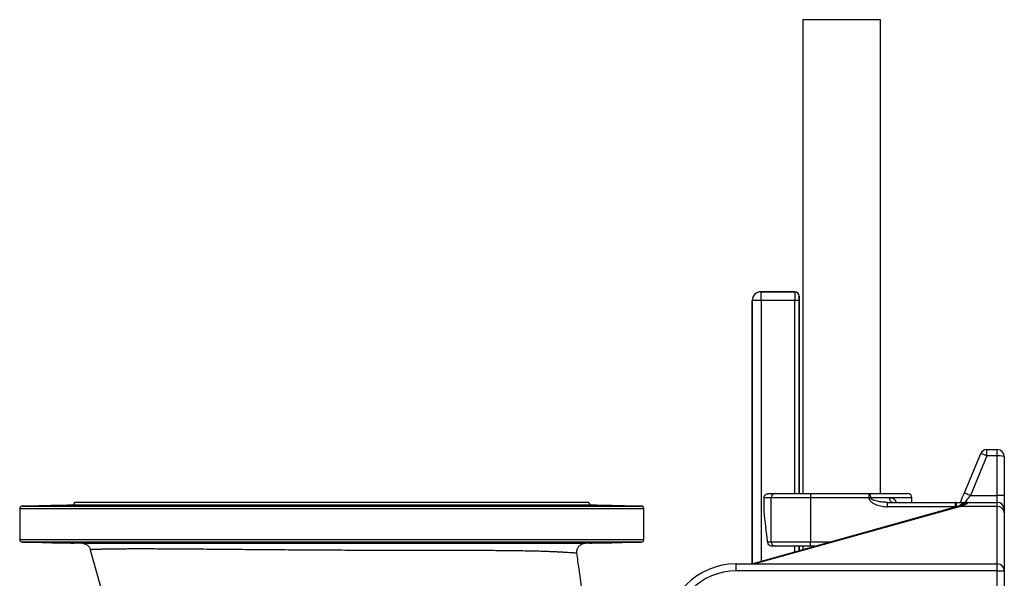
# Model space of a CAD drawing. Header units: millimetres. Extents: x 1715 to 15724, y 2394 to 14725.
# Tile 5 of 14: x 1715 to 7315, y 6213 to 9391. Entities that reach past the tile are written whole.
import ezdxf

# ---------------------------------------------------------------- set-up
doc = ezdxf.new("R2010")
doc.units = ezdxf.units.MM
doc.header["$LTSCALE"] = 5

msp = doc.modelspace()

# ---------------------------------------------------------------- linework, layer by layer
at = {"color": 7, "linetype": 'Continuous', "lineweight": 25}
for p, q in [((6169.3, 9391), (6169.3, 6694.9)), ((6609.8, 9391), (6169.3, 9391)), ((6609.8, 6694.9), (6609.8, 9391)), ((5930.8, 7843.6), (5931.3, 7843.1)), ((6123.3, 7843.6), (5930.8, 7843.6)), ((5931.3, 7793.2), (5931.3, 7843.1)), ((5931.3, 7843.1), (6122.8, 7843.1)), ((6122.8, 7843.1), (6123.3, 7843.6)), ((5880.8, 7793.6), (5880.8, 6294.9)), ((5881.3, 7793.2), (5880.8, 7793.6)), ((5931.3, 7793.2), (5881.3, 7793.2)), ((6122.4, 7793.2), (5931.3, 7793.2)), ((6147.4, 7793.2), (6122.4, 7793.2)), ((6148.3, 7818.6), (6147.8, 7818.2)), ((6148.3, 6694.9), (6148.3, 7818.6)), ((7212.9, 6944.9), (7215.6, 6944.9)), ((7215.6, 6909.9), (7215.6, 6944.9)), ((7215.6, 6944.9), (7274.5, 6944.9)), ((7274.5, 6909.9), (7274.5, 6944.9)), ((7087.2, 6699.3), (7180.6, 6923.4)), ((7215.6, 6909.9), (7121.8, 6684.9)), ((7274.5, 6909.9), (7215.6, 6909.9)), ((7274.5, 6684.9), (7274.5, 6909.9)), ((7314.5, 6904.9), (7314.5, 6684.9)), ((5989, 6669.9), (5947.7, 6669.9)), ((5947.7, 6669.9), (5947.7, 6594.9)), ((5973.1, 6694.9), (6011.4, 6694.9)), ((6213, 6669.9), (5989, 6669.9)), ((5989, 6419.9), (5989, 6669.9)), ((6011.4, 6694.9), (6213, 6694.9)), ((6213, 6694.9), (6213, 6669.9)), ((6213, 6694.9), (6544.5, 6694.9)), ((6213, 6669.9), (6213, 6419.9)), ((6544.5, 6669.9), (6213, 6669.9)), ((6544.5, 6694.9), (6544.5, 6669.9)), ((6544.5, 6694.9), (6764.5, 6694.9)), ((6553.7, 6669.9), (6544.5, 6669.9)), ((6662.6, 6669.9), (6553.7, 6669.9)), ((6789.5, 6644.9), (6789.5, 6669.9)), ((7121.8, 6684.9), (7274.5, 6684.9)), ((7274.5, 6644.9), (7274.5, 6684.9)), ((7314.5, 6684.9), (7274.5, 6684.9)), ((7314.5, 6684.9), (7314.5, 6604.9)), ((1714.5, 6608.9), (1714.5, 6433.3)), ((2012.3, 6628.8), (1729.3, 6623.9)), ((4952, 6643.6), (2027, 6643.6)), ((5249.8, 6623.9), (4966.8, 6628.8)), ((5264.5, 6433.3), (5264.5, 6608.9)), ((7054.1, 6623.2), (5884.3, 6295.7)), ((7064.9, 6622.4), (5895.1, 6294.9)), ((6647.7, 6644.9), (6645.3, 6645)), ((6647.7, 6644.9), (6647.7, 6619.9)), ((6647.7, 6644.9), (7034.5, 6644.9)), ((7034.5, 6619.9), (6647.7, 6619.9)), ((7034.5, 6644.9), (7034.5, 6619.9)), ((7039.5, 6619.9), (7034.5, 6619.9)), ((7039.5, 6619.9), (7039.5, 6644.9)), ((7039.5, 6644.9), (7041.3, 6644.9)), ((7041.3, 6619.9), (7039.5, 6619.9)), ((7039.5, 6619.1), (7039.5, 6619.9)), ((7041.3, 6644.9), (7041.3, 6619.9)), ((7274.5, 6622.4), (7064.9, 6622.4)), ((7104.5, 6644.9), (7104.5, 6641.2)), ((7104.5, 6644.9), (7274.5, 6644.9)), ((7274.5, 6622.4), (7274.5, 6644.9)), ((7274.5, 6294.9), (7274.5, 6622.4)), ((7314.5, 6604.9), (7314.5, 6584.7)), ((7314.5, 6584.7), (7314.5, 6254.9)), ((1729.3, 6418.3), (2069, 6412.4)), ((4931.7, 6412.8), (5249.8, 6418.3)), ((5967.3, 6419.9), (5989, 6419.9)), ((5989, 6419.9), (6213, 6419.9)), ((6011.4, 6394.9), (5998, 6394.9)), ((6213, 6394.9), (6011.4, 6394.9)), ((6148.3, 6369.6), (6148.3, 6394.9)), ((6169.3, 6394.9), (6169.3, 6375.5)), ((6213, 6394.9), (6213, 6419.9)), ((6238.7, 6394.9), (6213, 6394.9)), ((4883.1, 6355.8), (4883.2, 6355.8)), ((5789.5, 6254.9), (5789.5, 6294.9)), ((5789.5, 6294.9), (7274.5, 6294.9)), ((7274.5, 6254.9), (7274.5, 6294.9)), ((7274.5, 6254.9), (5789.5, 6254.9)), ((7274.5, 5387.3), (7274.5, 6254.9)), ((7274.5, 6254.9), (7314.5, 6254.9)), ((7314.5, 6254.9), (7314.5, 5392.6))]:
    msp.add_line(p, q, dxfattribs=at)
at = {"color": 8, "linetype": 'Continuous', "lineweight": 25}
for p, q in [((5881.3, 6294.9), (5881.3, 7793.2)), ((5931.3, 7793.2), (5931.3, 6308.8)), ((6122.4, 6694.9), (6122.4, 7793.2)), ((6147.4, 7793.2), (6147.4, 6694.9)), ((6789.5, 6669.9), (6662.6, 6669.9)), ((3489.5, 6608.9), (1714.5, 6608.9)), ((1729.3, 6623.9), (3489.5, 6623.9)), ((3489.5, 6628.8), (2012.3, 6628.8)), ((4966.8, 6628.8), (3489.5, 6628.8)), ((3489.5, 6623.9), (5249.8, 6623.9)), ((5264.5, 6608.9), (3489.5, 6608.9)), ((7034.5, 6617.7), (7034.5, 6619.9)), ((1714.5, 6433.3), (3489.5, 6433.3)), ((5249.8, 6418.3), (1729.3, 6418.3)), ((3489.5, 6433.3), (5264.5, 6433.3)), ((6122.4, 6362.3), (6122.4, 6394.9)), ((6147.4, 6394.9), (6147.4, 6369.3)), ((6213, 6419.9), (6328, 6419.9))]:
    msp.add_line(p, q, dxfattribs=at)
at = {"color": 7, "linetype": 'Continuous', "lineweight": 25, "flags": 128}
for points in [[(7215.6, 6909.9), (7208.8, 6912.5), (7202.2, 6915.1), (7196.1, 6917.4), (7190.8, 6919.4), (7186.5, 6921.1), (7183.2, 6922.3), (7181.2, 6923.1), (7180.6, 6923.4)], [(6544.5, 6694.9), (6546.3, 6694.4), (6548, 6693), (6549.6, 6690.7), (6551, 6687.6), (6552.2, 6683.8), (6553, 6679.5), (6553.6, 6674.8), (6553.7, 6669.9)], [(6679.1, 6644.9), (6675.9, 6645.4), (6672.8, 6646.8), (6669.9, 6649.1), (6667.4, 6652.2), (6665.4, 6656), (6663.8, 6660.3), (6662.9, 6665), (6662.6, 6669.9)], [(7064.5, 6644.9), (7068.4, 6654.1), (7072.7, 6664.4), (7077.3, 6675.6), (7082.2, 6687.3), (7087.2, 6699.3)], [(7087.2, 6699.3), (7087.9, 6699.1), (7089.9, 6698.2), (7093.1, 6696.9), (7097.4, 6695.1), (7102.6, 6692.9), (7108.6, 6690.4), (7115.1, 6687.7), (7121.8, 6684.9)], [(7121.8, 6684.9), (7115.5, 6677.1), (7109.5, 6669.6), (7103.9, 6662.7), (7099, 6656.6), (7095, 6651.6), (7092, 6647.9), (7090.2, 6645.7), (7089.5, 6644.9)], [(2116.3, 6375.6), (2146.3, 6266.3), (2173.6, 6166.6)]]:
    msp.add_lwpolyline(points, dxfattribs=at)
at = {"color": 8, "linetype": 'Continuous', "lineweight": 25, "flags": 128}
for points in [[(7054.1, 6623.2), (7059, 6623.8), (7064.9, 6622.4)], [(7064.5, 6626), (7068.7, 6626.5), (7074.5, 6625.3)], [(5884.3, 6295.7), (5889.2, 6296.2), (5895.1, 6294.9)]]:
    msp.add_lwpolyline(points, dxfattribs=at)
at = {"color": 7, "linetype": 'Continuous', "lineweight": 25}
for centre, radius, start, end in [((5931.3, 7793.1), 50, 90.0208, 179.9795), ((6122.8, 7818.1), 25, 0.0209, 89.9796), ((7212.9, 6909.9), 35, 90, 157.3801), ((7274.5, 6904.9), 40, 0, 90), ((6012.8, 6671.1), 23.8, 93.3206, 182.9708), ((6764.5, 6669.9), 25, 0, 90), ((1729.5, 6608.9), 15, 91, 180), ((2012, 6643.8), 15, 271, 359.2544), ((4967, 6643.8), 15, 180.7456, 269), ((5249.5, 6608.9), 15, 0, 89), ((7034.5, 6619.9), 25, 78.463, 90), ((7104.5, 6604.9), 40, 90, 142.6976), ((7274.5, 6604.9), 40, 0, 90), ((7275.6, 6583.5), 38.9, 1.7018, 91.607), ((1729.5, 6433.3), 15, 180, 269), ((5249.5, 6433.3), 15, 271, 0), ((6012.8, 6418.7), 23.8, 177.0292, 266.6794), ((5789.5, 5894.9), 400, 90, 180), ((7274.5, 6254.9), 40, 0, 90), ((5789.5, 5894.9), 360, 90, 180)]:
    msp.add_arc(centre, radius, start, end, dxfattribs=at)
at = {"color": 8, "linetype": 'Continuous', "lineweight": 25}
msp.add_arc((7104.5, 6601), 40.2, 89.9569, 133.9199, dxfattribs=at)
at = {"color": 7, "linetype": 'Continuous', "lineweight": 25}
for centre, major_axis, ratio, start_param, end_param in [((5930.8, 7793.6), (-35.4, 35.4), 0.999695, 5.497939, 7.068431), ((6122.8, 7793.2), (0, 50), 0.008728, 0.017453, 1.570796), ((6123.3, 7818.6), (17.7, 17.7), 0.999695, 5.497939, 7.068431), ((6147.8, 7793.2), (0, 25), 0.017455, 0.017453, 1.570796), ((7274.5, 6904.9), (40, 0), 0.125, 0, 1.570796), ((7213.6, 6244.9), (450, 0), 0.888889, 1.884887, 1.907471), ((6414.5, 6806.1), (0, 1146.8), 0.414214, 1.756065, 1.914329)]:
    msp.add_ellipse(centre, major_axis=major_axis, ratio=ratio, start_param=start_param, end_param=end_param, dxfattribs=at)
for points, knots in [([(5947.7, 6669.9), (5947.9, 6672.7), (5948.5, 6678.2), (5952.8, 6685.6), (5959.1, 6691.3), (5966.3, 6694.4), (5971.1, 6694.8), (5973.1, 6694.9)], [0, 0, 0, 0, 0.209954, 0.419858, 0.63131, 0.846225, 1, 1, 1, 1]), ([(6544.5, 6669.9), (6544.5, 6668.6), (6544.6, 6667.3), (6545.1, 6664.8), (6545.5, 6663.6), (6547, 6660), (6548.3, 6657.8), (6550.6, 6654.7), (6551.5, 6653.7), (6553.2, 6651.9), (6554.2, 6651), (6557, 6648.4), (6559, 6646.8), (6563.1, 6643.8), (6565.3, 6642.4), (6569.6, 6639.7), (6571.9, 6638.5), (6578.7, 6635), (6583.3, 6633), (6592.8, 6629.3), (6597.7, 6627.7), (6607.5, 6624.9), (6612.5, 6623.8), (6622.4, 6621.9), (6627.4, 6621.2), (6637.5, 6620.2), (6642.6, 6619.9), (6647.7, 6619.9)], [0, 0, 0, 0, 0.03125, 0.03125, 0.0625, 0.0625, 0.125, 0.125, 0.15625, 0.15625, 0.1875, 0.1875, 0.25, 0.25, 0.3125, 0.3125, 0.375, 0.375, 0.5, 0.5, 0.625, 0.625, 0.75, 0.75, 0.875, 0.875, 1, 1, 1, 1]), ([(1893.8, 6626.4), (1893.8, 6626.4), (1893.6, 6626.4), (1895.1, 6626.4), (1898.4, 6626.4), (1903.4, 6626.5), (1910.1, 6626.6), (1918.1, 6626.7), (1927.3, 6626.8), (1937.3, 6627), (1948, 6627.1), (1959, 6627.3), (1969.9, 6627.5), (1980.6, 6627.7), (1990.6, 6627.9), (1999.7, 6628.1), (2007.6, 6628.2), (2014.2, 6628.4), (2019.2, 6628.5), (2022.3, 6628.6), (2023.7, 6628.6), (2023.5, 6628.6), (2023.4, 6628.6)], [0, 0, 0, 0, 0.018486, 0.072174, 0.125858, 0.179543, 0.233226, 0.286913, 0.340599, 0.394288, 0.44799, 0.501687, 0.555387, 0.609093, 0.662799, 0.716506, 0.770214, 0.823917, 0.877617, 0.931315, 0.985005, 1, 1, 1, 1]), ([(1912.7, 6626.8), (1910.2, 6626.8), (1905.3, 6626.7), (1899.8, 6626.6), (1895.8, 6626.5), (1894.6, 6626.4), (1894, 6626.4)], [0, 0, 0, 0, 0.249996, 0.500001, 0.750003, 1, 1, 1, 1]), ([(2023.2, 6628.7), (2022.5, 6628.7), (2021.3, 6628.7), (2017.2, 6628.6), (2011.5, 6628.5), (2004.3, 6628.4), (1995.8, 6628.3), (1986.3, 6628.1), (1976, 6628), (1965.1, 6627.8), (1954.1, 6627.6), (1943.3, 6627.4), (1932.8, 6627.2), (1922.2, 6627), (1916.1, 6626.9), (1912.7, 6626.8)], [0, 0, 0, 0, 0.075469, 0.150937, 0.226405, 0.301876, 0.377346, 0.452824, 0.528305, 0.603797, 0.679293, 0.754786, 0.830292, 0.905792, 1, 1, 1, 1]), ([(2043.7, 6626.5), (2043.6, 6626.5), (2043.4, 6626.5), (2044.9, 6626.4), (2048.2, 6626.4), (2053.3, 6626.4), (2060, 6626.4), (2068, 6626.5), (2077.2, 6626.6), (2087.2, 6626.7), (2097.9, 6626.8), (2108.8, 6627), (2119.8, 6627.2), (2130.4, 6627.4), (2140.5, 6627.5), (2149.6, 6627.7), (2157.5, 6627.9), (2164.1, 6628.1), (2169, 6628.3), (2172.2, 6628.4), (2173.6, 6628.5), (2173.3, 6628.5), (2173.3, 6628.5)], [0, 0, 0, 0, 0.018541, 0.072235, 0.125923, 0.179611, 0.233294, 0.286979, 0.340661, 0.394348, 0.44804, 0.501729, 0.555428, 0.609124, 0.662827, 0.716533, 0.770242, 0.82395, 0.877653, 0.931358, 0.985056, 1, 1, 1, 1]), ([(2062.5, 6627.2), (2060.1, 6627.1), (2055.1, 6627), (2049.6, 6626.8), (2045.6, 6626.7), (2044.5, 6626.6), (2043.9, 6626.6)], [0, 0, 0, 0, 0.250001, 0.5, 0.750001, 1, 1, 1, 1]), ([(2173, 6628.6), (2172.4, 6628.6), (2171.1, 6628.6), (2167, 6628.7), (2161.3, 6628.7), (2154.2, 6628.6), (2145.7, 6628.5), (2136.1, 6628.4), (2125.8, 6628.3), (2115, 6628.1), (2104, 6628), (2093.1, 6627.8), (2082.7, 6627.6), (2072.1, 6627.4), (2065.9, 6627.2), (2062.5, 6627.2)], [0, 0, 0, 0, 0.0754794, 0.1509624, 0.2264313, 0.3019078, 0.3773752, 0.4528453, 0.5283291, 0.6038027, 0.6792925, 0.7547899, 0.8302876, 0.9057888, 1, 1, 1, 1]), ([(2328.7, 6626.7), (2328.7, 6626.7), (2328.5, 6626.6), (2330, 6626.6), (2333.3, 6626.5), (2338.4, 6626.4), (2345, 6626.4), (2353, 6626.4), (2362.2, 6626.4), (2372.3, 6626.5), (2382.9, 6626.6), (2393.9, 6626.7), (2404.9, 6626.9), (2415.5, 6627), (2425.5, 6627.2), (2434.6, 6627.4), (2442.6, 6627.6), (2449.1, 6627.8), (2454.1, 6628), (2457.2, 6628.1), (2458.6, 6628.2), (2458.4, 6628.3), (2458.3, 6628.3)], [0, 0, 0, 0, 0.018595, 0.072296, 0.12599, 0.179684, 0.233371, 0.287059, 0.340741, 0.394425, 0.44811, 0.501796, 0.555488, 0.609179, 0.662876, 0.716574, 0.77028, 0.823984, 0.877692, 0.931399, 0.985103, 1, 1, 1, 1]), ([(2347.6, 6627.5), (2345.1, 6627.4), (2340.2, 6627.3), (2334.7, 6627.1), (2330.7, 6627), (2329.5, 6626.9), (2328.9, 6626.8)], [0, 0, 0, 0, 0.249999, 0.499996, 0.75, 1, 1, 1, 1]), ([(2458, 6628.4), (2457.4, 6628.4), (2456.2, 6628.5), (2452.1, 6628.6), (2446.4, 6628.7), (2439.2, 6628.7), (2430.7, 6628.6), (2421.2, 6628.6), (2410.8, 6628.5), (2400, 6628.4), (2389, 6628.3), (2378.1, 6628.1), (2367.7, 6627.9), (2357.1, 6627.7), (2351, 6627.6), (2347.6, 6627.5)], [0, 0, 0, 0, 0.075495, 0.15099, 0.226471, 0.301954, 0.377431, 0.452904, 0.528377, 0.603855, 0.679336, 0.75482, 0.830314, 0.905807, 1, 1, 1, 1]), ([(2721.1, 6627), (2721, 6627), (2720.8, 6626.9), (2722.3, 6626.8), (2725.6, 6626.6), (2730.7, 6626.5), (2737.3, 6626.5), (2745.4, 6626.4), (2754.6, 6626.4), (2764.6, 6626.4), (2775.3, 6626.4), (2786.2, 6626.5), (2797.2, 6626.6), (2807.8, 6626.7), (2817.8, 6626.9), (2827, 6627), (2834.9, 6627.2), (2841.4, 6627.4), (2846.4, 6627.6), (2849.6, 6627.8), (2851, 6627.9), (2850.7, 6628), (2850.7, 6628)], [0, 0, 0, 0, 0.018627, 0.072333, 0.126034, 0.179735, 0.233428, 0.287121, 0.340807, 0.394495, 0.448179, 0.501862, 0.55555, 0.609235, 0.662927, 0.716618, 0.770316, 0.824016, 0.87772, 0.931426, 0.985133, 1, 1, 1, 1]), ([(2739.9, 6627.9), (2737.3, 6627.8), (2734.9, 6627.7), (2730.7, 6627.6), (2728.9, 6627.5), (2725.7, 6627.4), (2724.4, 6627.3), (2722.4, 6627.2), (2721.7, 6627.2), (2721.3, 6627.1)], [0, 0, 0, 0, 0.25, 0.25, 0.5, 0.5, 0.75, 0.75, 1, 1, 1, 1]), ([(2850.4, 6628.1), (2849.8, 6628.2), (2848.5, 6628.3), (2844.4, 6628.4), (2838.7, 6628.5), (2831.5, 6628.6), (2823, 6628.7), (2813.5, 6628.7), (2803.2, 6628.6), (2792.3, 6628.6), (2781.3, 6628.5), (2770.5, 6628.4), (2760.1, 6628.2), (2749.5, 6628.1), (2743.3, 6627.9), (2739.9, 6627.9)], [0, 0, 0, 0, 0.075506, 0.151011, 0.226505, 0.302001, 0.377486, 0.452966, 0.528441, 0.603919, 0.679397, 0.754873, 0.830357, 0.90584, 1, 1, 1, 1]), ([(3182.3, 6627.3), (3182.2, 6627.3), (3182, 6627.2), (3183.5, 6627.1), (3186.8, 6626.9), (3191.9, 6626.8), (3198.6, 6626.6), (3206.6, 6626.5), (3215.8, 6626.4), (3225.8, 6626.4), (3236.5, 6626.4), (3247.5, 6626.4), (3258.4, 6626.4), (3269.1, 6626.5), (3279.1, 6626.6), (3288.2, 6626.8), (3296.1, 6626.9), (3302.7, 6627.1), (3307.6, 6627.2), (3310.8, 6627.4), (3312.2, 6627.6), (3311.9, 6627.7), (3311.9, 6627.7)], [0, 0, 0, 0, 0.018624, 0.072331, 0.126037, 0.179743, 0.233442, 0.287143, 0.340836, 0.394529, 0.448215, 0.501902, 0.555586, 0.60927, 0.662956, 0.716643, 0.770334, 0.824026, 0.877725, 0.931426, 0.985131, 1, 1, 1, 1]), ([(3201.1, 6628.2), (3198.6, 6628.1), (3193.7, 6628), (3188.2, 6627.8), (3184.2, 6627.6), (3183, 6627.5), (3182.5, 6627.4)], [0, 0, 0, 0, 0.250001, 0.5, 0.749999, 1, 1, 1, 1]), ([(3311.6, 6627.8), (3311, 6627.9), (3309.7, 6628), (3305.6, 6628.2), (3299.9, 6628.3), (3292.7, 6628.4), (3284.2, 6628.5), (3274.7, 6628.6), (3264.4, 6628.7), (3253.5, 6628.7), (3242.5, 6628.6), (3231.7, 6628.6), (3221.3, 6628.5), (3210.7, 6628.4), (3204.5, 6628.2), (3201.1, 6628.2)], [0, 0, 0, 0, 0.075509, 0.151018, 0.226523, 0.302025, 0.377519, 0.453012, 0.528493, 0.603975, 0.67945, 0.754923, 0.8304, 0.905877, 1, 1, 1, 1]), ([(3667.2, 6627.7), (3667.2, 6627.7), (3667, 6627.6), (3668.5, 6627.4), (3671.8, 6627.2), (3676.8, 6627.1), (3683.5, 6626.9), (3691.5, 6626.7), (3700.7, 6626.6), (3710.8, 6626.5), (3721.4, 6626.4), (3732.4, 6626.4), (3743.4, 6626.4), (3754, 6626.4), (3764, 6626.5), (3773.1, 6626.5), (3781, 6626.6), (3787.6, 6626.8), (3792.6, 6626.9), (3795.7, 6627.1), (3797.1, 6627.2), (3796.9, 6627.3), (3796.8, 6627.3)], [0, 0, 0, 0, 0.01858, 0.072284, 0.125991, 0.179699, 0.233405, 0.28711, 0.340809, 0.39451, 0.448202, 0.501895, 0.555581, 0.609266, 0.662952, 0.716635, 0.77032, 0.824007, 0.877699, 0.931392, 0.985092, 1, 1, 1, 1]), ([(3686, 6628.4), (3683.6, 6628.4), (3678.7, 6628.3), (3673.2, 6628.2), (3669.2, 6628), (3668, 6627.9), (3667.4, 6627.8)], [0, 0, 0, 0, 0.249999, 0.500001, 0.749999, 1, 1, 1, 1]), ([(3796.5, 6627.5), (3795.9, 6627.5), (3794.7, 6627.7), (3790.5, 6627.8), (3784.9, 6628), (3777.7, 6628.2), (3769.2, 6628.3), (3759.6, 6628.5), (3749.3, 6628.6), (3738.5, 6628.6), (3727.5, 6628.7), (3716.6, 6628.7), (3706.2, 6628.6), (3695.6, 6628.6), (3689.5, 6628.5), (3686, 6628.4)], [0, 0, 0, 0, 0.0755043, 0.1510076, 0.2265121, 0.3020189, 0.3775177, 0.4530165, 0.5285087, 0.603995, 0.6794754, 0.754951, 0.8304215, 0.9058948, 1, 1, 1, 1]), ([(4128.4, 6628), (4128.4, 6628), (4128.2, 6627.9), (4129.7, 6627.8), (4133, 6627.6), (4138, 6627.4), (4144.7, 6627.2), (4152.7, 6627), (4161.9, 6626.9), (4172, 6626.7), (4182.6, 6626.6), (4193.6, 6626.5), (4204.6, 6626.4), (4215.2, 6626.4), (4225.2, 6626.4), (4234.3, 6626.4), (4242.2, 6626.5), (4248.8, 6626.5), (4253.8, 6626.7), (4256.9, 6626.8), (4258.3, 6626.9), (4258.1, 6627), (4258, 6627)], [0, 0, 0, 0, 0.018506, 0.072203, 0.125906, 0.179611, 0.233317, 0.287024, 0.340731, 0.394435, 0.448135, 0.501834, 0.555526, 0.609217, 0.662904, 0.71659, 0.770272, 0.823956, 0.877644, 0.93133, 0.985023, 1, 1, 1, 1]), ([(4147.3, 6628.6), (4144.8, 6628.6), (4139.9, 6628.5), (4134.4, 6628.4), (4130.4, 6628.3), (4129.2, 6628.2), (4128.6, 6628.1)], [0, 0, 0, 0, 0.249999, 0.499997, 0.749996, 1, 1, 1, 1]), ([(4257.8, 6627.1), (4257.1, 6627.2), (4255.9, 6627.3), (4251.8, 6627.5), (4246.1, 6627.7), (4238.9, 6627.9), (4230.4, 6628), (4220.9, 6628.2), (4210.5, 6628.4), (4199.7, 6628.5), (4188.7, 6628.6), (4177.8, 6628.6), (4167.4, 6628.7), (4156.8, 6628.7), (4150.7, 6628.6), (4147.3, 6628.6)], [0, 0, 0, 0, 0.075493, 0.150985, 0.226485, 0.301984, 0.377484, 0.452985, 0.528483, 0.603976, 0.679459, 0.754946, 0.830416, 0.90589, 1, 1, 1, 1]), ([(4520.8, 6628.3), (4520.7, 6628.3), (4520.5, 6628.2), (4522, 6628.1), (4525.3, 6627.9), (4530.4, 6627.8), (4537, 6627.6), (4545, 6627.4), (4554.2, 6627.2), (4564.3, 6627), (4574.9, 6626.8), (4585.9, 6626.7), (4596.9, 6626.6), (4607.5, 6626.5), (4617.5, 6626.4), (4626.6, 6626.4), (4634.6, 6626.4), (4641.1, 6626.4), (4646.1, 6626.5), (4649.3, 6626.6), (4650.7, 6626.6), (4650.4, 6626.7), (4650.4, 6626.7)], [0, 0, 0, 0, 0.018422, 0.07211, 0.125807, 0.179504, 0.233207, 0.286912, 0.34062, 0.394327, 0.448031, 0.501737, 0.555435, 0.609136, 0.662827, 0.716518, 0.770202, 0.823888, 0.877573, 0.931256, 0.984943, 1, 1, 1, 1]), ([(4539.6, 6628.7), (4537.1, 6628.7), (4532.2, 6628.7), (4526.7, 6628.6), (4522.7, 6628.5), (4521.5, 6628.4), (4521, 6628.4)], [0, 0, 0, 0, 0.25, 0.5, 0.749998, 1, 1, 1, 1]), ([(4650.1, 6626.8), (4649.5, 6626.9), (4648.2, 6627), (4644.1, 6627.1), (4638.4, 6627.3), (4631.3, 6627.5), (4622.8, 6627.7), (4613.2, 6627.9), (4602.9, 6628.1), (4592.1, 6628.2), (4581.1, 6628.4), (4570.2, 6628.5), (4559.8, 6628.6), (4549.2, 6628.6), (4543, 6628.7), (4539.6, 6628.7)], [0, 0, 0, 0, 0.075479, 0.150957, 0.226445, 0.301935, 0.377432, 0.452927, 0.528427, 0.603925, 0.679416, 0.754907, 0.830386, 0.905866, 1, 1, 1, 1]), ([(4805.8, 6628.5), (4805.8, 6628.5), (4805.5, 6628.5), (4807, 6628.4), (4810.3, 6628.3), (4815.4, 6628.1), (4822.1, 6627.9), (4830.1, 6627.7), (4839.2, 6627.5), (4849.3, 6627.3), (4860, 6627.2), (4870.9, 6627), (4881.9, 6626.8), (4892.5, 6626.7), (4902.6, 6626.6), (4911.7, 6626.5), (4919.6, 6626.4), (4926.2, 6626.4), (4931.1, 6626.4), (4934.3, 6626.4), (4935.7, 6626.5), (4935.5, 6626.5), (4935.4, 6626.5)], [0, 0, 0, 0, 0.018353, 0.072036, 0.125725, 0.179413, 0.233112, 0.286808, 0.340513, 0.394219, 0.447926, 0.501632, 0.555337, 0.609042, 0.66274, 0.716438, 0.770129, 0.82382, 0.877505, 0.93119, 0.984874, 1, 1, 1, 1]), ([(4824.7, 6628.6), (4822, 6628.6), (4817.3, 6628.7), (4813.6, 6628.7), (4810.4, 6628.7), (4807.8, 6628.6), (4806.4, 6628.6), (4806, 6628.6)], [0, 0, 0, 0, 0.25, 0.5, 0.5, 0.75, 1, 1, 1, 1]), ([(4935.1, 6626.6), (4934.5, 6626.6), (4933.3, 6626.7), (4929.2, 6626.8), (4923.5, 6627), (4916.3, 6627.2), (4907.8, 6627.3), (4898.3, 6627.5), (4888, 6627.7), (4877.1, 6627.9), (4866.1, 6628.1), (4855.3, 6628.3), (4844.8, 6628.4), (4834.2, 6628.5), (4828.1, 6628.6), (4824.7, 6628.6)], [0, 0, 0, 0, 0.075468, 0.150937, 0.226415, 0.301894, 0.37738, 0.452872, 0.528368, 0.603863, 0.679357, 0.754855, 0.830341, 0.90583, 1, 1, 1, 1]), ([(4955.7, 6628.6), (4955.6, 6628.6), (4955.4, 6628.6), (4956.9, 6628.6), (4960.2, 6628.5), (4965.3, 6628.4), (4971.9, 6628.2), (4979.9, 6628.1), (4989.1, 6627.9), (4999.1, 6627.7), (5009.8, 6627.5), (5020.8, 6627.3), (5031.7, 6627.1), (5042.4, 6627), (5052.4, 6626.8), (5061.5, 6626.7), (5069.5, 6626.6), (5076, 6626.5), (5081, 6626.4), (5084.2, 6626.4), (5085.6, 6626.4), (5085.3, 6626.4), (5085.3, 6626.4)], [0, 0, 0, 0, 0.018317, 0.072, 0.125683, 0.179367, 0.233056, 0.286747, 0.340444, 0.394144, 0.447848, 0.501551, 0.555259, 0.608967, 0.662672, 0.716375, 0.770074, 0.823771, 0.877461, 0.931151, 0.984836, 1, 1, 1, 1]), ([(4974.5, 6628.4), (4972.1, 6628.5), (4967.1, 6628.5), (4961.6, 6628.6), (4957.6, 6628.7), (4956.4, 6628.7), (4955.9, 6628.7)], [0, 0, 0, 0, 0.249993, 0.499995, 0.749998, 1, 1, 1, 1]), ([(5085, 6626.4), (5084.4, 6626.5), (5083.1, 6626.5), (5079, 6626.6), (5073.3, 6626.7), (5066.2, 6626.9), (5057.7, 6627), (5048.2, 6627.2), (5037.8, 6627.4), (5027, 6627.6), (5016, 6627.8), (5005.1, 6627.9), (4994.7, 6628.1), (4984.1, 6628.3), (4977.9, 6628.4), (4974.5, 6628.4)], [0, 0, 0, 0, 0.075465, 0.15093, 0.226401, 0.301871, 0.37735, 0.452831, 0.528319, 0.60381, 0.679308, 0.754803, 0.830301, 0.9058, 1, 1, 1, 1]), ([(7104.5, 6644.9), (7104.5, 6644.9), (7100.1, 6644.9), (7091.1, 6643.6), (7078.7, 6638.5), (7069, 6632.2), (7060.8, 6627), (7052.5, 6622.8), (7045.4, 6621), (7041.3, 6619.9)], [0, 0, 0, 0, 0.001288, 0.192433, 0.385443, 0.584363, 0.704928, 0.826345, 1, 1, 1, 1]), ([(7041.3, 6644.9), (7047.5, 6644.9), (7059.9, 6644.9), (7074.7, 6644.9), (7085.5, 6644.9), (7094.5, 6644.9), (7100.3, 6644.9), (7103.8, 6644.9), (7104.5, 6644.9), (7104.5, 6644.9)], [0, 0, 0, 0, 0.218562, 0.436561, 0.587538, 0.738848, 0.949002, 0.998825, 1, 1, 1, 1]), ([(7064.5, 6626), (7063.6, 6625.8), (7060.1, 6624.9), (7056.7, 6623.9), (7054.1, 6623.2)], [0, 0, 0, 0, 0.250394, 1, 1, 1, 1]), ([(7079.3, 6631.2), (7079.3, 6631.2), (7079.5, 6631.3), (7078.8, 6630.9), (7077.2, 6630.2), (7074.1, 6628.9), (7069.8, 6627.5), (7066.2, 6626.5), (7064.4, 6626)], [0, 0, 0, 0, 0.0016585, 0.1616221, 0.3468642, 0.5587111, 0.7900297, 1, 1, 1, 1]), ([(7104.5, 6641.2), (7104.3, 6640.4), (7103.8, 6638.8), (7099.7, 6635.6), (7093.1, 6632), (7084.7, 6628.5), (7077.7, 6626.3), (7074.5, 6625.3)], [0, 0, 0, 0, 0.204649, 0.415176, 0.619833, 0.830675, 1, 1, 1, 1]), ([(2023.6, 6413.6), (2023.6, 6413.6), (2024, 6413.6), (2022.8, 6413.6), (2020.3, 6413.7), (2015.7, 6413.8), (2009.6, 6413.9), (2002, 6414.1), (1993.2, 6414.2), (1983.4, 6414.4), (1972.9, 6414.6), (1962, 6414.8), (1951, 6415), (1940.2, 6415.2), (1929.9, 6415.3), (1920.5, 6415.5), (1912.1, 6415.6), (1905.1, 6415.7), (1899.6, 6415.8), (1895.8, 6415.8), (1893.8, 6415.8), (1893.8, 6415.8), (1893.9, 6415.8)], [0, 0, 0, 0, 0.000456, 0.054137, 0.107817, 0.161501, 0.215182, 0.268874, 0.322566, 0.376264, 0.429965, 0.48367, 0.53737, 0.591079, 0.644781, 0.698485, 0.752186, 0.805879, 0.859571, 0.913258, 0.966945, 1, 1, 1, 1]), ([(1893.8, 6415.8), (1894.2, 6415.8), (1895, 6415.7), (1898.6, 6415.6), (1904, 6415.5), (1909.5, 6415.4), (1912.5, 6415.4)], [0, 0, 0, 0, 0.235451, 0.47091, 0.706363, 1, 1, 1, 1]), ([(1912.5, 6415.4), (1915.2, 6415.3), (1920.6, 6415.2), (1930.1, 6415), (1940.4, 6414.8), (1951.2, 6414.6), (1962.2, 6414.5), (1973.1, 6414.3), (1983.5, 6414.1), (1993.3, 6413.9), (2002.1, 6413.8), (2009.7, 6413.7), (2015.8, 6413.6), (2020.4, 6413.5), (2021.9, 6413.5), (2022.7, 6413.5)], [0, 0, 0, 0, 0.076922, 0.15385, 0.230779, 0.307701, 0.384637, 0.461562, 0.538497, 0.615427, 0.692349, 0.769274, 0.846185, 0.923097, 1, 1, 1, 1]), ([(2043.6, 6415.7), (2044, 6415.6), (2044.8, 6415.6), (2048.4, 6415.4), (2053.8, 6415.3), (2059.3, 6415.1), (2062.3, 6415)], [0, 0, 0, 0, 0.23543, 0.470881, 0.706331, 1, 1, 1, 1]), ([(2173.5, 6413.7), (2173.5, 6413.7), (2173.9, 6413.7), (2172.7, 6413.8), (2170.2, 6413.9), (2165.6, 6414.1), (2159.5, 6414.2), (2151.9, 6414.4), (2143.1, 6414.6), (2133.3, 6414.8), (2122.8, 6415), (2111.9, 6415.2), (2100.9, 6415.3), (2090.1, 6415.5), (2079.8, 6415.6), (2070.4, 6415.7), (2062, 6415.8), (2055, 6415.8), (2049.4, 6415.8), (2045.7, 6415.8), (2043.6, 6415.7), (2043.7, 6415.7), (2043.7, 6415.7)], [0, 0, 0, 0, 0.000169, 0.053851, 0.107534, 0.161225, 0.214914, 0.268614, 0.322312, 0.376014, 0.429722, 0.483427, 0.537129, 0.590833, 0.644534, 0.698225, 0.751923, 0.805607, 0.859294, 0.912977, 0.96666, 1, 1, 1, 1]), ([(2062.3, 6415), (2065, 6415), (2070.4, 6414.9), (2079.9, 6414.7), (2090.2, 6414.5), (2101, 6414.3), (2112, 6414.1), (2122.9, 6414), (2133.3, 6413.8), (2143.1, 6413.7), (2151.9, 6413.6), (2159.5, 6413.6), (2165.6, 6413.5), (2170.2, 6413.5), (2171.8, 6413.6), (2172.6, 6413.6)], [0, 0, 0, 0, 0.076934, 0.153875, 0.230805, 0.307742, 0.384671, 0.461605, 0.538529, 0.615462, 0.692377, 0.769294, 0.846198, 0.923103, 1, 1, 1, 1]), ([(2069, 6412.4), (2069.4, 6412.4), (2070.3, 6412.4), (2077.1, 6412.4), (2087.9, 6412.4), (2103.1, 6412.4), (2122.6, 6412.4), (2146.1, 6412.4), (2173.4, 6412.3), (2204.3, 6412.3), (2239, 6412.3), (2277.8, 6412.3), (2320.6, 6412.3), (2367.2, 6412.3), (2417.7, 6412.3), (2471.9, 6412.3), (2530, 6412.3), (2591.7, 6412.3), (2657.2, 6412.4), (2724.6, 6412.4), (2793.8, 6412.4), (2864.3, 6412.4), (2937.6, 6412.4), (3013.5, 6412.4), (3091.7, 6412.4), (3170.1, 6412.4), (3248.5, 6412.4), (3326.4, 6412.5), (3405.7, 6412.5), (3486.1, 6412.5), (3567.3, 6412.5), (3647.1, 6412.5), (3725.2, 6412.5), (3801.6, 6412.5), (3877.7, 6412.5), (3953.4, 6412.5), (4028.3, 6412.5), (4100.9, 6412.5), (4171.2, 6412.5), (4238.9, 6412.5), (4305, 6412.5), (4369.2, 6412.5), (4431.3, 6412.5), (4490.2, 6412.5), (4546, 6412.5), (4598.4, 6412.5), (4648, 6412.5), (4694.4, 6412.5), (4737.4, 6412.6), (4776.6, 6412.6), (4811.9, 6412.6), (4843, 6412.6), (4870.2, 6412.7), (4893, 6412.7), (4911.1, 6412.7), (4923.6, 6412.8), (4930.9, 6412.8), (4931.5, 6412.8), (4931.7, 6412.8)], [0, 0, 0, 0, 0.016999, 0.034013, 0.051014, 0.068503, 0.086006, 0.103495, 0.120651, 0.137819, 0.154975, 0.17258, 0.190198, 0.207803, 0.225818, 0.243847, 0.261862, 0.280407, 0.298968, 0.317513, 0.335394, 0.353288, 0.371169, 0.389585, 0.408016, 0.426431, 0.444044, 0.461671, 0.479284, 0.497423, 0.515578, 0.533717, 0.551093, 0.568483, 0.585859, 0.603734, 0.621623, 0.639499, 0.656997, 0.674507, 0.692005, 0.709992, 0.727992, 0.745979, 0.76384, 0.781713, 0.799573, 0.817923, 0.836286, 0.854635, 0.873048, 0.891474, 0.909885, 0.928859, 0.947849, 0.96682, 0.984618, 1, 1, 1, 1]), ([(2070.7, 6412.3), (2071.1, 6412.3), (2074.2, 6412.2), (2079, 6411.4), (2085.8, 6409.4), (2092.3, 6406.4), (2098.8, 6402.1), (2104.6, 6396.9), (2109.5, 6390.8), (2113.5, 6383.8), (2115.8, 6378.6), (2116.3, 6375.7), (2116.3, 6375.6)], [0, 0, 0, 0, 0.0193866, 0.1461656, 0.2344217, 0.3590634, 0.4887167, 0.6055174, 0.7317337, 0.8621876, 0.9950736, 1, 1, 1, 1]), ([(2347.3, 6414.7), (2350, 6414.6), (2355.4, 6414.5), (2364.9, 6414.3), (2375.2, 6414.1), (2386, 6414), (2397, 6413.8), (2407.9, 6413.7), (2418.4, 6413.6), (2428.2, 6413.6), (2437, 6413.5), (2444.5, 6413.5), (2450.6, 6413.6), (2455.2, 6413.6), (2457.9, 6413.8), (2458.8, 6413.9), (2457.9, 6414), (2455.2, 6414.2), (2450.6, 6414.4), (2444.5, 6414.6), (2436.9, 6414.8), (2428.2, 6415), (2418.4, 6415.1), (2407.9, 6415.3), (2397, 6415.4), (2386, 6415.6), (2375.2, 6415.7), (2364.9, 6415.8), (2355.5, 6415.8), (2347.1, 6415.8), (2340.1, 6415.8), (2334.5, 6415.7), (2330.7, 6415.7), (2328.7, 6415.6), (2328.7, 6415.5), (2328.8, 6415.5)], [0, 0, 0, 0, 0.030659, 0.061318, 0.091976, 0.122634, 0.153291, 0.183948, 0.214599, 0.245252, 0.275899, 0.306546, 0.337191, 0.367837, 0.398483, 0.429129, 0.459779, 0.490429, 0.521083, 0.551738, 0.582397, 0.613056, 0.643715, 0.674373, 0.705031, 0.735688, 0.766341, 0.796993, 0.827642, 0.85829, 0.888937, 0.919583, 0.950229, 0.980875, 1, 1, 1, 1]), ([(2328.7, 6415.4), (2329.1, 6415.4), (2329.9, 6415.3), (2333.4, 6415.1), (2338.9, 6414.9), (2344.3, 6414.8), (2347.3, 6414.7)], [0, 0, 0, 0, 0.235406, 0.470846, 0.706274, 1, 1, 1, 1]), ([(2739.6, 6414.3), (2742.3, 6414.3), (2747.7, 6414.2), (2757.3, 6414), (2767.5, 6413.9), (2778.3, 6413.7), (2789.3, 6413.6), (2800.2, 6413.6), (2810.7, 6413.5), (2820.5, 6413.5), (2829.3, 6413.6), (2836.9, 6413.6), (2843, 6413.7), (2847.5, 6413.9), (2850.2, 6414), (2851.2, 6414.2), (2850.2, 6414.4), (2847.5, 6414.5), (2843, 6414.7), (2836.9, 6414.9), (2829.3, 6415.1), (2820.5, 6415.3), (2810.7, 6415.4), (2800.2, 6415.6), (2789.3, 6415.7), (2778.3, 6415.7), (2767.5, 6415.8), (2757.3, 6415.8), (2747.8, 6415.8), (2739.4, 6415.8), (2732.4, 6415.7), (2726.8, 6415.6), (2723.1, 6415.5), (2721, 6415.3), (2721.1, 6415.2), (2721.1, 6415.2)], [0, 0, 0, 0, 0.030654, 0.061309, 0.091963, 0.122617, 0.153269, 0.18392, 0.214566, 0.245214, 0.275858, 0.306501, 0.337146, 0.367791, 0.398439, 0.429088, 0.459741, 0.490395, 0.521052, 0.551709, 0.582367, 0.613025, 0.643681, 0.674336, 0.704989, 0.735641, 0.766289, 0.796937, 0.827581, 0.858228, 0.888872, 0.919517, 0.950164, 0.980811, 1, 1, 1, 1]), ([(2721, 6415.1), (2721.4, 6415.1), (2722.2, 6415), (2725.8, 6414.8), (2731.2, 6414.6), (2736.6, 6414.4), (2739.6, 6414.3)], [0, 0, 0, 0, 0.23539, 0.470815, 0.706237, 1, 1, 1, 1]), ([(3182.2, 6414.8), (3182.6, 6414.7), (3183.4, 6414.6), (3187, 6414.4), (3192.4, 6414.2), (3197.9, 6414.1), (3200.9, 6414)], [0, 0, 0, 0, 0.235399, 0.470819, 0.706235, 1, 1, 1, 1]), ([(3312.1, 6414.5), (3312.1, 6414.5), (3312.4, 6414.6), (3311.3, 6414.7), (3308.7, 6414.9), (3304.2, 6415.1), (3298.1, 6415.3), (3290.5, 6415.4), (3281.7, 6415.5), (3271.9, 6415.7), (3261.4, 6415.7), (3250.5, 6415.8), (3239.5, 6415.8), (3228.7, 6415.8), (3218.4, 6415.8), (3209, 6415.7), (3200.6, 6415.6), (3193.6, 6415.5), (3188, 6415.3), (3184.3, 6415.2), (3182.2, 6415), (3182.3, 6414.9), (3182.3, 6414.9)], [0, 0, 0, 0, 0.000101, 0.053805, 0.107508, 0.161214, 0.214921, 0.268622, 0.322326, 0.376022, 0.429718, 0.483404, 0.537092, 0.590776, 0.644461, 0.698142, 0.751826, 0.80551, 0.859197, 0.912891, 0.966584, 1, 1, 1, 1]), ([(3200.9, 6414), (3203.6, 6414), (3209, 6413.9), (3218.5, 6413.7), (3228.8, 6413.6), (3239.5, 6413.6), (3250.5, 6413.5), (3261.4, 6413.5), (3271.9, 6413.6), (3281.7, 6413.6), (3290.5, 6413.7), (3298.1, 6413.8), (3304.2, 6414), (3308.8, 6414.1), (3310.4, 6414.3), (3311.1, 6414.3)], [0, 0, 0, 0, 0.076929, 0.15386, 0.230787, 0.307715, 0.384637, 0.461559, 0.538472, 0.615386, 0.692299, 0.769216, 0.846139, 0.923064, 1, 1, 1, 1]), ([(3797, 6414.9), (3797, 6414.9), (3797.3, 6414.9), (3796.2, 6415.1), (3793.7, 6415.2), (3789.1, 6415.4), (3783, 6415.5), (3775.4, 6415.6), (3766.5, 6415.7), (3756.7, 6415.8), (3746.2, 6415.8), (3735.3, 6415.8), (3724.3, 6415.8), (3713.6, 6415.7), (3703.3, 6415.6), (3693.9, 6415.5), (3685.5, 6415.4), (3678.5, 6415.2), (3672.9, 6415), (3669.2, 6414.8), (3667.2, 6414.7), (3667.2, 6414.6), (3667.2, 6414.5)], [0, 0, 0, 0, 0.000501, 0.054207, 0.107913, 0.161616, 0.215319, 0.269014, 0.322711, 0.3764, 0.430089, 0.483772, 0.537456, 0.591139, 0.644822, 0.698506, 0.752193, 0.805886, 0.859578, 0.913279, 0.966979, 1, 1, 1, 1]), ([(3667.2, 6414.4), (3667.6, 6414.4), (3668.4, 6414.3), (3672, 6414.1), (3677.4, 6413.9), (3682.9, 6413.8), (3685.9, 6413.8)], [0, 0, 0, 0, 0.2354202, 0.4708408, 0.7062606, 1, 1, 1, 1]), ([(3685.9, 6413.8), (3688.6, 6413.7), (3694, 6413.7), (3703.5, 6413.6), (3713.8, 6413.5), (3724.6, 6413.5), (3735.6, 6413.6), (3746.5, 6413.6), (3756.9, 6413.7), (3766.7, 6413.8), (3775.5, 6414), (3783.1, 6414.1), (3789.2, 6414.3), (3793.8, 6414.5), (3795.3, 6414.6), (3796.1, 6414.7)], [0, 0, 0, 0, 0.0769191, 0.1538398, 0.2307586, 0.3076759, 0.3845907, 0.4615056, 0.5384224, 0.6153356, 0.6922608, 0.7691827, 0.8461178, 0.9230553, 1, 1, 1, 1]), ([(4258.2, 6415.2), (4258.2, 6415.2), (4258.5, 6415.3), (4257.4, 6415.4), (4254.8, 6415.5), (4250.2, 6415.6), (4244.1, 6415.7), (4236.5, 6415.8), (4227.7, 6415.8), (4217.9, 6415.8), (4207.4, 6415.8), (4196.4, 6415.7), (4185.5, 6415.6), (4174.7, 6415.5), (4164.4, 6415.4), (4155, 6415.2), (4146.6, 6415), (4139.6, 6414.9), (4134.1, 6414.7), (4130.4, 6414.5), (4128.4, 6414.3), (4128.4, 6414.2), (4128.5, 6414.2)], [0, 0, 0, 0, 0.001059, 0.054762, 0.108466, 0.162162, 0.215859, 0.269548, 0.323237, 0.376922, 0.430607, 0.484288, 0.537971, 0.591656, 0.645342, 0.699034, 0.752728, 0.806427, 0.860127, 0.913832, 0.967537, 1, 1, 1, 1]), ([(4128.4, 6414.1), (4128.8, 6414.1), (4129.6, 6413.9), (4133.2, 6413.8), (4138.7, 6413.7), (4144.2, 6413.6), (4147.2, 6413.6)], [0, 0, 0, 0, 0.235451, 0.470886, 0.706315, 1, 1, 1, 1]), ([(4147.2, 6413.6), (4149.9, 6413.6), (4155.3, 6413.5), (4164.8, 6413.5), (4175.1, 6413.6), (4185.9, 6413.6), (4196.9, 6413.7), (4207.8, 6413.8), (4218.3, 6413.9), (4228, 6414.1), (4236.8, 6414.3), (4244.4, 6414.5), (4250.4, 6414.7), (4255, 6414.9), (4256.6, 6415), (4257.3, 6415)], [0, 0, 0, 0, 0.076913, 0.153825, 0.230735, 0.307646, 0.384556, 0.461467, 0.538386, 0.615308, 0.692237, 0.76917, 0.846112, 0.923054, 1, 1, 1, 1]), ([(4650.5, 6415.5), (4650.5, 6415.5), (4650.8, 6415.5), (4649.7, 6415.6), (4647.1, 6415.7), (4642.5, 6415.8), (4636.3, 6415.8), (4628.7, 6415.8), (4619.9, 6415.8), (4610.1, 6415.7), (4599.6, 6415.6), (4588.7, 6415.5), (4577.7, 6415.4), (4566.9, 6415.2), (4556.6, 6415.1), (4547.2, 6414.9), (4538.9, 6414.7), (4531.9, 6414.5), (4526.4, 6414.3), (4522.7, 6414.1), (4520.7, 6414), (4520.8, 6413.9), (4520.8, 6413.9)], [0, 0, 0, 0, 0.001708, 0.055405, 0.109103, 0.162792, 0.216482, 0.270167, 0.323851, 0.377532, 0.431214, 0.484901, 0.538588, 0.592279, 0.645971, 0.699671, 0.75337, 0.807075, 0.860779, 0.914486, 0.968191, 1, 1, 1, 1]), ([(4520.7, 6413.8), (4521.1, 6413.8), (4522, 6413.7), (4525.6, 6413.6), (4531.1, 6413.6), (4536.6, 6413.5), (4539.6, 6413.5)], [0, 0, 0, 0, 0.235481, 0.470924, 0.706368, 1, 1, 1, 1]), ([(4539.6, 6413.5), (4542.3, 6413.5), (4547.7, 6413.5), (4557.3, 6413.6), (4567.5, 6413.7), (4578.3, 6413.8), (4589.3, 6413.9), (4600.2, 6414.1), (4610.7, 6414.3), (4620.5, 6414.4), (4629.2, 6414.6), (4636.8, 6414.8), (4642.8, 6415), (4647.4, 6415.2), (4648.9, 6415.3), (4649.7, 6415.3)], [0, 0, 0, 0, 0.076908, 0.153816, 0.230724, 0.307632, 0.384545, 0.461459, 0.538384, 0.615311, 0.692247, 0.769183, 0.846122, 0.923063, 1, 1, 1, 1]), ([(4935.6, 6415.7), (4935.6, 6415.7), (4935.9, 6415.7), (4934.8, 6415.8), (4932.1, 6415.8), (4927.5, 6415.8), (4921.3, 6415.8), (4913.7, 6415.7), (4904.8, 6415.7), (4895, 6415.5), (4884.5, 6415.4), (4873.6, 6415.3), (4862.6, 6415.1), (4851.8, 6414.9), (4841.6, 6414.7), (4832.2, 6414.5), (4823.8, 6414.3), (4816.9, 6414.1), (4811.4, 6414), (4807.7, 6413.8), (4805.7, 6413.7), (4805.8, 6413.7), (4805.8, 6413.7)], [0, 0, 0, 0, 0.002358, 0.056048, 0.109739, 0.163424, 0.217108, 0.27079, 0.324473, 0.378158, 0.431844, 0.485534, 0.539227, 0.592925, 0.646624, 0.700329, 0.754034, 0.80774, 0.861445, 0.915148, 0.968849, 1, 1, 1, 1]), ([(4805.8, 6413.6), (4806.2, 6413.6), (4807.1, 6413.6), (4810.7, 6413.5), (4816.2, 6413.5), (4821.7, 6413.6), (4824.7, 6413.6)], [0, 0, 0, 0, 0.235492, 0.47095, 0.706404, 1, 1, 1, 1]), ([(4824.7, 6413.6), (4827.5, 6413.6), (4832.9, 6413.7), (4842.4, 6413.8), (4852.7, 6413.9), (4863.5, 6414.1), (4874.5, 6414.2), (4885.4, 6414.4), (4895.9, 6414.6), (4905.6, 6414.8), (4914.4, 6415), (4921.9, 6415.2), (4927.9, 6415.3), (4932.5, 6415.5), (4934, 6415.6), (4934.8, 6415.6)], [0, 0, 0, 0, 0.076911, 0.153824, 0.230732, 0.307643, 0.384563, 0.461483, 0.538411, 0.61534, 0.692278, 0.769212, 0.846144, 0.923077, 1, 1, 1, 1]), ([(4883.6, 6355.9), (4883.3, 6357.6), (4882.6, 6362.3), (4883.2, 6369.9), (4885.1, 6378.2), (4888.2, 6385.6), (4892.2, 6392.1), (4896.8, 6397.6), (4901.8, 6402.1), (4907, 6405.7), (4912.2, 6408.4), (4917.2, 6410.4), (4921.7, 6411.6), (4925.6, 6412.3), (4928.3, 6412.6), (4929.7, 6412.7), (4930, 6412.7)], [0, 0, 0, 0, 0.064129, 0.172761, 0.274992, 0.371602, 0.463186, 0.549953, 0.631856, 0.708602, 0.779683, 0.844329, 0.901458, 0.949667, 0.987291, 1, 1, 1, 1]), ([(5085.4, 6415.8), (5085.4, 6415.8), (5085.7, 6415.8), (5084.6, 6415.8), (5081.9, 6415.8), (5077.3, 6415.7), (5071.1, 6415.7), (5063.4, 6415.6), (5054.6, 6415.4), (5044.7, 6415.3), (5034.2, 6415.1), (5023.3, 6414.9), (5012.3, 6414.7), (5001.6, 6414.5), (4991.3, 6414.4), (4981.9, 6414.2), (4973.6, 6414), (4966.7, 6413.9), (4961.2, 6413.7), (4957.5, 6413.6), (4955.6, 6413.6), (4955.7, 6413.6), (4955.7, 6413.6)], [0, 0, 0, 0, 0.00292, 0.056605, 0.110289, 0.163972, 0.217654, 0.27134, 0.325025, 0.378716, 0.432406, 0.486106, 0.539805, 0.593509, 0.647214, 0.70092, 0.754626, 0.808328, 0.86203, 0.915724, 0.969418, 1, 1, 1, 1]), ([(4955.6, 6413.5), (4956.1, 6413.5), (4957, 6413.5), (4960.6, 6413.6), (4966.1, 6413.6), (4971.6, 6413.7), (4974.7, 6413.8)], [0, 0, 0, 0, 0.235479, 0.4709415, 0.7063992, 1, 1, 1, 1]), ([(4974.7, 6413.8), (4977.4, 6413.8), (4982.8, 6413.9), (4992.4, 6414), (5002.7, 6414.2), (5013.5, 6414.4), (5024.5, 6414.6), (5035.4, 6414.8), (5045.8, 6415), (5055.6, 6415.1), (5064.3, 6415.3), (5071.8, 6415.5), (5077.8, 6415.6), (5082.4, 6415.7), (5083.9, 6415.7), (5084.6, 6415.8)], [0, 0, 0, 0, 0.076918, 0.153837, 0.230758, 0.307676, 0.3846, 0.461525, 0.538459, 0.61539, 0.69232, 0.769249, 0.846169, 0.92309, 1, 1, 1, 1]), ([(5998, 6394.9), (5994.7, 6395.2), (5988.1, 6395.9), (5979, 6400.7), (5971.7, 6407.9), (5968.2, 6414.9), (5967.4, 6419.1), (5967.3, 6419.9)], [0, 0, 0, 0, 0.223702, 0.44668, 0.690112, 0.939959, 1, 1, 1, 1]), ([(4912.3, 6152.6), (4906.9, 6190.5), (4897.3, 6258.3), (4887.7, 6326), (4883.4, 6355.8)], [0, 0, 0, 0, 0.559759, 1, 1, 1, 1])]:
    msp.add_open_spline(points, degree=3, knots=knots, dxfattribs=at)
at = {"color": 8, "linetype": 'Continuous', "lineweight": 25}
for points, knots in [([(6645.3, 6645), (6638.1, 6645.3), (6622.8, 6645.8), (6602.1, 6649), (6585.1, 6652.7), (6573.8, 6656.1), (6566.2, 6659), (6560.6, 6661.8), (6556.8, 6664.3), (6554.6, 6666.8), (6553.8, 6668.5), (6553.8, 6669.5), (6553.7, 6669.9)], [0, 0, 0, 0, 0.223868, 0.474773, 0.641164, 0.755526, 0.834252, 0.888873, 0.946461, 0.969546, 0.988802, 1, 1, 1, 1]), ([(6701.9, 6644.9), (6701.7, 6645.6), (6699.9, 6650.8), (6694.8, 6656.8), (6687.8, 6663), (6680.3, 6666.9), (6671.9, 6669.5), (6665.7, 6669.8), (6662.6, 6669.9)], [0, 0, 0, 0, 0.036487, 0.274225, 0.439273, 0.609083, 0.802346, 1, 1, 1, 1]), ([(4883.2, 6355.8), (4883.3, 6355.8), (4884.1, 6355.7), (4880.8, 6356), (4872.8, 6356.6), (4859, 6357.5), (4841.6, 6358.7), (4821.3, 6360), (4799.2, 6361.2), (4773.9, 6362.5), (4745.4, 6363.8), (4713.9, 6365.1), (4677.6, 6366.2), (4636.1, 6367.3), (4589, 6368.2), (4537.9, 6369), (4482.6, 6369.7), (4423.4, 6370.2), (4361.8, 6370.5), (4298.2, 6370.7), (4233, 6370.9), (4164.6, 6371), (4093.3, 6371.1), (4019.1, 6371.1), (3944.5, 6371.2), (3870, 6371.3), (3795.8, 6371.4), (3719.9, 6371.5), (3642.4, 6371.7), (3563.8, 6372), (3486, 6372.3), (3409.5, 6372.7), (3334.4, 6373.2), (3259, 6373.7), (3183.7, 6374.3), (3108.7, 6374.9), (3035.5, 6375.5), (2964.4, 6376.1), (2895.5, 6376.7), (2827.8, 6377.3), (2761.6, 6377.9), (2697, 6378.4), (2635.4, 6378.9), (2576.8, 6379.2), (2521.3, 6379.5), (2468.3, 6379.8), (2418.1, 6379.8), (2370.8, 6379.8), (2327.5, 6379.7), (2288.2, 6379.5), (2252.9, 6379.1), (2221, 6378.7), (2192.9, 6378.1), (2168.8, 6377.5), (2149.5, 6377), (2134.7, 6376.4), (2124.3, 6376), (2117.6, 6375.7), (2116.7, 6375.7), (2116.3, 6375.6)], [0, 0, 0, 0, 0.001591, 0.019483, 0.038087, 0.056711, 0.075319, 0.091019, 0.106727, 0.122427, 0.13845, 0.154481, 0.170503, 0.189055, 0.207621, 0.226173, 0.24528, 0.264403, 0.283509, 0.301763, 0.320031, 0.338284, 0.357101, 0.375934, 0.394751, 0.412463, 0.430188, 0.4479, 0.466143, 0.484401, 0.502643, 0.520079, 0.537528, 0.554963, 0.572903, 0.590857, 0.608797, 0.626284, 0.643784, 0.661271, 0.679254, 0.697252, 0.715235, 0.73292, 0.750619, 0.768304, 0.786495, 0.8047, 0.822891, 0.840707, 0.858536, 0.876352, 0.894679, 0.91302, 0.931347, 0.948404, 0.965462, 0.982731, 1, 1, 1, 1])]:
    msp.add_open_spline(points, degree=3, knots=knots, dxfattribs=at)

doc.saveas('drawing.dxf')
